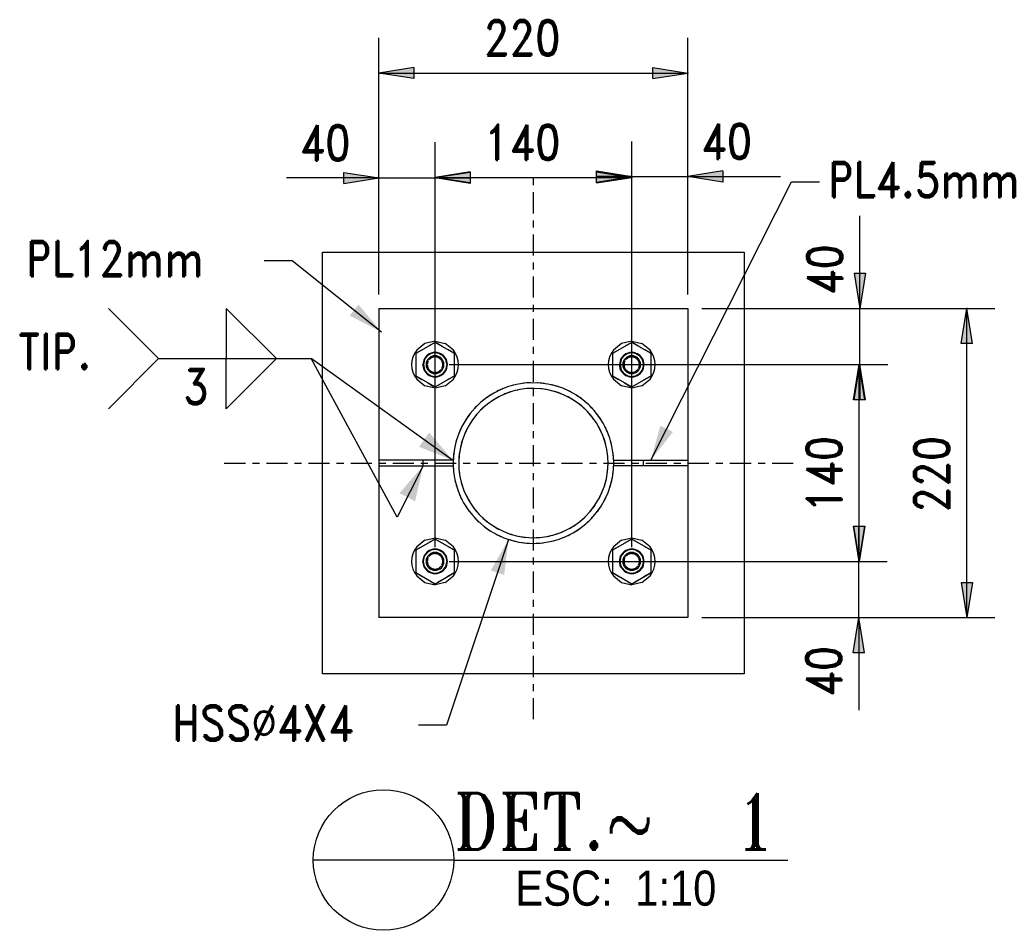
# Model space of a CAD drawing. Header units: millimetres. Extents: x 87190 to 157510, y -45248 to -22739.
# Tile 7 of 20: x 110407 to 111108, y -45222 to -44574. Entities that reach past the tile are written whole.
import ezdxf

# ---------------------------------------------------------------- set-up
doc = ezdxf.new("R2010")
doc.units = ezdxf.units.MM
doc.header["$LTSCALE"] = 5
for name, pattern in [('XKITLINE00', [0]), ('XKITLINE01', [4, 1, -1, 1, -1]), ('XKITLINE03', [6, 3, -1, 1, -1])]:
    doc.linetypes.add(name, pattern=pattern)
doc.styles.add('Arial', font='arial.ttf', dxfattribs={"height": 0.2})
doc.styles.add('ROMAND', font='romand__.ttf')
doc.styles.add('ROMANT', font='romant__.ttf')

msp = doc.modelspace()

# ---------------------------------------------------------------- linework, layer by layer
at = {"color": 75, "linetype": 'XKITLINE00'}
for p, q in [((110662.71, -44769.59), (110662.71, -44587.02)), ((110882.71, -44769.59), (110882.71, -44587.02)), ((110687.71, -44608.02), (110662.71, -44612.02)), ((110687.71, -44608.02), (110687.71, -44616.02)), ((110857.71, -44608.02), (110882.71, -44612.02)), ((110857.71, -44616.02), (110857.71, -44608.02)), ((110662.71, -44612.02), (110882.71, -44612.02)), ((110687.71, -44616.02), (110662.71, -44612.02)), ((110857.71, -44616.02), (110882.71, -44612.02)), ((110662.71, -44769.59), (110662.71, -44661.72)), ((110702.71, -44949.59), (110702.71, -44661.3)), ((110702.71, -44809.59), (110702.71, -44661.72)), ((110842.71, -44809.59), (110842.71, -44660.72)), ((110842.71, -44949.59), (110842.71, -44661.3)), ((110882.71, -44769.59), (110882.71, -44660.72)), ((110637.71, -44682.72), (110662.71, -44686.72)), ((110637.71, -44690.72), (110637.71, -44682.72)), ((110727.71, -44682.3), (110702.71, -44686.3)), ((110727.71, -44682.72), (110702.71, -44686.72)), ((110727.71, -44682.3), (110727.71, -44690.3)), ((110727.71, -44682.72), (110727.71, -44690.72)), ((110817.71, -44681.72), (110842.71, -44685.72)), ((110817.71, -44689.72), (110817.71, -44681.72)), ((110817.71, -44682.3), (110842.71, -44686.3)), ((110817.71, -44690.3), (110817.71, -44682.3)), ((110907.71, -44681.72), (110882.71, -44685.72)), ((110907.71, -44681.72), (110907.71, -44689.72)), ((110662.71, -44686.72), (110596.89, -44686.72)), ((110662.71, -44686.72), (110596.89, -44686.72)), ((110637.71, -44690.72), (110662.71, -44686.72)), ((110662.71, -44686.72), (110702.71, -44686.72)), ((110702.71, -44686.3), (110842.71, -44686.3)), ((110727.71, -44690.3), (110702.71, -44686.3)), ((110727.71, -44690.72), (110702.71, -44686.72)), ((110702.71, -44686.72), (110727.71, -44686.72)), ((110817.71, -44689.72), (110842.71, -44685.72)), ((110842.71, -44685.72), (110817.71, -44685.72)), ((110817.71, -44690.3), (110842.71, -44686.3)), ((110842.71, -44685.72), (110882.71, -44685.72)), ((110856.32, -44887.61), (110956.42, -44689.39)), ((110907.71, -44689.72), (110882.71, -44685.72)), ((110882.71, -44685.72), (110948.53, -44685.72)), ((110882.71, -44685.72), (110948.53, -44685.72)), ((110956.42, -44689.39), (110976.42, -44689.39)), ((111005.06, -44779.59), (111005.06, -44713.77)), ((111005.06, -44779.59), (111005.06, -44713.77)), ((110601.03, -44745.69), (110581.03, -44745.69)), ((110664.61, -44796.36), (110601.03, -44745.69)), ((111001.06, -44754.59), (111005.06, -44779.59)), ((111001.06, -44754.59), (111009.06, -44754.59)), ((111009.06, -44754.59), (111005.06, -44779.59)), ((110892.71, -44779.59), (111025.06, -44779.59)), ((110892.71, -44779.59), (111101.27, -44779.59)), ((111005.06, -44819.59), (111005.06, -44779.59)), ((111077.27, -44804.59), (111081.27, -44779.59)), ((111081.27, -44999.59), (111081.27, -44779.59)), ((111085.27, -44804.59), (111081.27, -44779.59)), ((111085.27, -44804.59), (111077.27, -44804.59)), ((110505.95, -44815.27), (110614.49, -44815.27)), ((110715.25, -44887.56), (110614.49, -44815.27)), ((110675.78, -44928.17), (110614.49, -44815.27)), ((110712.71, -44819.59), (111024.69, -44819.59)), ((110852.71, -44819.59), (111025.06, -44819.59)), ((111000.69, -44844.59), (111004.69, -44819.59)), ((111001.06, -44844.59), (111005.06, -44819.59)), ((111004.69, -44959.59), (111004.69, -44819.59)), ((111008.69, -44844.59), (111004.69, -44819.59)), ((111009.06, -44844.59), (111005.06, -44819.59)), ((111005.06, -44819.59), (111005.06, -44844.59)), ((111008.69, -44844.59), (111000.69, -44844.59)), ((111009.06, -44844.59), (111001.06, -44844.59)), ((110694.22, -44891.61), (110675.78, -44928.17)), ((111000.4, -44934.59), (111004.4, -44959.59)), ((111000.4, -44934.59), (111008.4, -44934.59)), ((111000.69, -44934.59), (111004.69, -44959.59)), ((111000.69, -44934.59), (111008.69, -44934.59)), ((111008.4, -44934.59), (111004.4, -44959.59)), ((111004.4, -44959.59), (111004.4, -44934.59)), ((111008.69, -44934.59), (111004.69, -44959.59)), ((110755.08, -44943.95), (110710.86, -45076.18)), ((110712.71, -44959.59), (111024.69, -44959.59)), ((110852.71, -44959.59), (111024.4, -44959.59)), ((111004.4, -44999.59), (111004.4, -44959.59)), ((111077.27, -44974.59), (111081.27, -44999.59)), ((111077.27, -44974.59), (111085.27, -44974.59)), ((111085.27, -44974.59), (111081.27, -44999.59)), ((110892.71, -44999.59), (111024.4, -44999.59)), ((110892.71, -44999.59), (111101.27, -44999.59)), ((111000.4, -45024.59), (111004.4, -44999.59)), ((111008.4, -45024.59), (111004.4, -44999.59)), ((111004.4, -44999.59), (111004.4, -45065.41)), ((111004.4, -44999.59), (111004.4, -45065.41)), ((111008.4, -45024.59), (111000.4, -45024.59)), ((110710.86, -45076.18), (110690.86, -45076.18)), ((110716.01, -45172.18), (110616.01, -45172.18)), ((110716.01, -45172.18), (110953.98, -45172.18))]:
    msp.add_line(p, q, dxfattribs=at)
at = {"color": 251, "linetype": 'XKITLINE03'}
for p, q in [((110772.7, -45071.91), (110772.7, -44687.05)), ((110552.68, -44889.61), (110962.19, -44889.61))]:
    msp.add_line(p, q, dxfattribs=at)
at = {"color": 135, "linetype": 'XKITLINE00'}
for p, q in [((110622.7, -44739.61), (110922.7, -44739.61)), ((110622.7, -45039.61), (110622.7, -44739.61)), ((110922.7, -44739.61), (110922.7, -45039.61)), ((110922.7, -45039.61), (110622.7, -45039.61))]:
    msp.add_line(p, q, dxfattribs=at)
at = {"linetype": 'XKITLINE00'}
for p, q in [((110505.95, -44815.27), (110470.24, -44779.56)), ((110589.84, -44815.27), (110554.13, -44779.56)), ((110554.13, -44779.56), (110554.13, -44815.27)), ((110662.72, -44779.6), (110662.72, -44887.61)), ((110662.72, -44779.6), (110882.72, -44779.6)), ((110882.72, -44779.6), (110882.72, -44887.61)), ((110702.72, -44803.72), (110688.97, -44811.66)), ((110695.49, -44804.58), (110689.69, -44809.21)), ((110702.72, -44802.93), (110695.49, -44804.58)), ((110702.72, -44802.93), (110709.96, -44804.58)), ((110716.47, -44811.66), (110702.72, -44803.72)), ((110715.76, -44809.21), (110709.96, -44804.58)), ((110842.72, -44803.72), (110828.97, -44811.66)), ((110835.49, -44804.58), (110829.69, -44809.21)), ((110842.72, -44802.93), (110835.49, -44804.58)), ((110842.72, -44802.93), (110849.96, -44804.58)), ((110856.47, -44811.66), (110842.72, -44803.72)), ((110855.76, -44809.21), (110849.96, -44804.58)), ((110505.95, -44815.27), (110470.24, -44850.99)), ((110554.13, -44815.27), (110589.84, -44815.27)), ((110554.13, -44815.27), (110589.84, -44815.27)), ((110589.84, -44815.27), (110554.13, -44850.99)), ((110554.13, -44850.99), (110554.13, -44815.27)), ((110688.97, -44811.66), (110688.97, -44827.54)), ((110694.86, -44815.82), (110693.99, -44819.6)), ((110695.22, -44815.99), (110694.39, -44819.6)), ((110694.86, -44815.82), (110697.28, -44812.78)), ((110695.22, -44815.99), (110697.53, -44813.09)), ((110707.92, -44813.09), (110710.23, -44815.99)), ((110708.17, -44812.78), (110710.59, -44815.82)), ((110710.23, -44815.99), (110711.05, -44819.6)), ((110710.59, -44815.82), (110711.45, -44819.6)), ((110716.47, -44827.54), (110716.47, -44811.66)), ((110828.97, -44811.66), (110828.97, -44827.54)), ((110834.86, -44815.82), (110833.99, -44819.6)), ((110835.22, -44815.99), (110834.39, -44819.6)), ((110834.86, -44815.82), (110837.28, -44812.78)), ((110835.22, -44815.99), (110837.53, -44813.09)), ((110847.92, -44813.09), (110850.23, -44815.99)), ((110848.17, -44812.78), (110850.59, -44815.82)), ((110850.23, -44815.99), (110851.05, -44819.6)), ((110850.59, -44815.82), (110851.45, -44819.6)), ((110856.47, -44827.54), (110856.47, -44811.66)), ((110693.99, -44819.6), (110694.86, -44823.39)), ((110694.39, -44819.6), (110695.22, -44823.22)), ((110697.28, -44826.43), (110694.86, -44823.39)), ((110697.53, -44826.12), (110695.22, -44823.22)), ((110710.23, -44823.22), (110707.92, -44826.12)), ((110710.59, -44823.39), (110708.17, -44826.43)), ((110711.05, -44819.6), (110710.23, -44823.22)), ((110711.45, -44819.6), (110710.59, -44823.39)), ((110833.99, -44819.6), (110834.86, -44823.39)), ((110834.39, -44819.6), (110835.22, -44823.22)), ((110837.28, -44826.43), (110834.86, -44823.39)), ((110837.53, -44826.12), (110835.22, -44823.22)), ((110850.23, -44823.22), (110847.92, -44826.12)), ((110850.59, -44823.39), (110848.17, -44826.43)), ((110851.05, -44819.6), (110850.23, -44823.22)), ((110851.45, -44819.6), (110850.59, -44823.39)), ((110688.97, -44827.54), (110702.72, -44835.48)), ((110689.69, -44830), (110695.49, -44834.62)), ((110702.72, -44835.48), (110716.47, -44827.54)), ((110709.96, -44834.62), (110715.76, -44830)), ((110828.97, -44827.54), (110842.72, -44835.48)), ((110829.69, -44830), (110835.49, -44834.62)), ((110842.72, -44835.48), (110856.47, -44827.54)), ((110849.96, -44834.62), (110855.76, -44830)), ((110702.72, -44836.27), (110695.49, -44834.62)), ((110709.96, -44834.62), (110702.72, -44836.27)), ((110842.72, -44836.27), (110835.49, -44834.62)), ((110849.96, -44834.62), (110842.72, -44836.27)), ((110715.55, -44887.61), (110662.7, -44887.61)), ((110662.7, -44887.61), (110662.7, -44891.61)), ((110694.22, -44891.61), (110694.22, -44887.61)), ((110715.55, -44887.61), (110715.55, -44891.61)), ((110829.89, -44891.61), (110829.89, -44887.61)), ((110829.89, -44887.61), (110882.74, -44887.61)), ((110851.23, -44891.61), (110851.23, -44887.61)), ((110882.74, -44887.61), (110882.74, -44891.61)), ((110662.7, -44891.61), (110715.55, -44891.61)), ((110662.72, -44891.61), (110662.72, -44999.6)), ((110882.74, -44891.61), (110829.89, -44891.61)), ((110882.72, -44891.61), (110882.72, -44999.6)), ((110702.72, -44943.72), (110688.97, -44951.66)), ((110695.49, -44944.58), (110689.69, -44949.21)), ((110695.49, -44944.58), (110702.72, -44942.93)), ((110702.72, -44942.93), (110709.96, -44944.58)), ((110716.47, -44951.66), (110702.72, -44943.72)), ((110715.76, -44949.21), (110709.96, -44944.58)), ((110842.72, -44943.72), (110828.97, -44951.66)), ((110835.49, -44944.58), (110829.69, -44949.21)), ((110835.49, -44944.58), (110842.72, -44942.93)), ((110842.72, -44942.93), (110849.96, -44944.58)), ((110856.47, -44951.66), (110842.72, -44943.72)), ((110855.76, -44949.21), (110849.96, -44944.58)), ((110688.97, -44951.66), (110688.97, -44967.54)), ((110716.47, -44967.54), (110716.47, -44951.66)), ((110828.97, -44951.66), (110828.97, -44967.54)), ((110856.47, -44967.54), (110856.47, -44951.66)), ((110693.99, -44959.6), (110694.86, -44955.82)), ((110694.39, -44959.6), (110695.22, -44955.99)), ((110694.86, -44955.82), (110697.28, -44952.78)), ((110695.22, -44955.99), (110697.53, -44953.09)), ((110707.92, -44953.09), (110710.23, -44955.99)), ((110708.17, -44952.78), (110710.59, -44955.82)), ((110710.23, -44955.99), (110711.05, -44959.6)), ((110710.59, -44955.82), (110711.45, -44959.6)), ((110833.99, -44959.6), (110834.86, -44955.82)), ((110834.39, -44959.6), (110835.22, -44955.99)), ((110834.86, -44955.82), (110837.28, -44952.78)), ((110835.22, -44955.99), (110837.53, -44953.09)), ((110847.92, -44953.09), (110850.23, -44955.99)), ((110848.17, -44952.78), (110850.59, -44955.82)), ((110850.23, -44955.99), (110851.05, -44959.6)), ((110850.59, -44955.82), (110851.45, -44959.6)), ((110694.86, -44963.39), (110693.99, -44959.6)), ((110695.22, -44963.22), (110694.39, -44959.6)), ((110697.28, -44966.43), (110694.86, -44963.39)), ((110697.53, -44966.12), (110695.22, -44963.22)), ((110710.23, -44963.22), (110707.92, -44966.12)), ((110710.59, -44963.39), (110708.17, -44966.43)), ((110711.05, -44959.6), (110710.23, -44963.22)), ((110711.45, -44959.6), (110710.59, -44963.39)), ((110834.86, -44963.39), (110833.99, -44959.6)), ((110835.22, -44963.22), (110834.39, -44959.6)), ((110837.28, -44966.43), (110834.86, -44963.39)), ((110837.53, -44966.12), (110835.22, -44963.22)), ((110850.23, -44963.22), (110847.92, -44966.12)), ((110850.59, -44963.39), (110848.17, -44966.43)), ((110851.05, -44959.6), (110850.23, -44963.22)), ((110851.45, -44959.6), (110850.59, -44963.39)), ((110688.97, -44967.54), (110702.72, -44975.48)), ((110689.69, -44970), (110695.49, -44974.62)), ((110702.72, -44975.48), (110716.47, -44967.54)), ((110709.96, -44974.62), (110715.76, -44970)), ((110828.97, -44967.54), (110842.72, -44975.48)), ((110829.69, -44970), (110835.49, -44974.62)), ((110842.72, -44975.48), (110856.47, -44967.54)), ((110849.96, -44974.62), (110855.76, -44970)), ((110695.49, -44974.62), (110702.72, -44976.27)), ((110709.96, -44974.62), (110702.72, -44976.27)), ((110835.49, -44974.62), (110842.72, -44976.27)), ((110849.96, -44974.62), (110842.72, -44976.27)), ((110882.72, -44999.6), (110662.72, -44999.6))]:
    msp.add_line(p, q, dxfattribs=at)
at = {"color": 134, "linetype": 'XKITLINE01'}
for p, q in [((110702.72, -44803.72), (110688.97, -44811.66)), ((110702.72, -44803.72), (110688.97, -44811.66)), ((110716.47, -44811.66), (110702.72, -44803.72)), ((110716.47, -44811.66), (110702.72, -44803.72)), ((110842.72, -44803.72), (110828.97, -44811.66)), ((110842.72, -44803.72), (110828.97, -44811.66)), ((110856.47, -44811.66), (110842.72, -44803.72)), ((110856.47, -44811.66), (110842.72, -44803.72)), ((110688.97, -44811.66), (110688.97, -44827.54)), ((110688.97, -44811.66), (110688.97, -44827.54)), ((110694.86, -44815.82), (110693.99, -44819.6)), ((110694.86, -44815.82), (110693.99, -44819.6)), ((110697.28, -44812.78), (110694.86, -44815.82)), ((110697.28, -44812.78), (110694.86, -44815.82)), ((110710.59, -44815.82), (110708.17, -44812.78)), ((110710.59, -44815.82), (110708.17, -44812.78)), ((110710.59, -44815.82), (110711.45, -44819.6)), ((110710.59, -44815.82), (110711.45, -44819.6)), ((110716.47, -44827.54), (110716.47, -44811.66)), ((110716.47, -44827.54), (110716.47, -44811.66)), ((110828.97, -44811.66), (110828.97, -44827.54)), ((110828.97, -44811.66), (110828.97, -44827.54)), ((110834.86, -44815.82), (110833.99, -44819.6)), ((110834.86, -44815.82), (110833.99, -44819.6)), ((110837.28, -44812.78), (110834.86, -44815.82)), ((110837.28, -44812.78), (110834.86, -44815.82)), ((110850.59, -44815.82), (110848.17, -44812.78)), ((110850.59, -44815.82), (110848.17, -44812.78)), ((110850.59, -44815.82), (110851.45, -44819.6)), ((110850.59, -44815.82), (110851.45, -44819.6)), ((110856.47, -44827.54), (110856.47, -44811.66)), ((110856.47, -44827.54), (110856.47, -44811.66)), ((110694.86, -44823.39), (110693.99, -44819.6)), ((110694.86, -44823.39), (110693.99, -44819.6)), ((110694.86, -44823.39), (110697.28, -44826.43)), ((110694.86, -44823.39), (110697.28, -44826.43)), ((110708.17, -44826.43), (110710.59, -44823.39)), ((110708.17, -44826.43), (110710.59, -44823.39)), ((110711.45, -44819.6), (110710.59, -44823.39)), ((110711.45, -44819.6), (110710.59, -44823.39)), ((110834.86, -44823.39), (110833.99, -44819.6)), ((110834.86, -44823.39), (110833.99, -44819.6)), ((110834.86, -44823.39), (110837.28, -44826.43)), ((110834.86, -44823.39), (110837.28, -44826.43)), ((110848.17, -44826.43), (110850.59, -44823.39)), ((110848.17, -44826.43), (110850.59, -44823.39)), ((110851.45, -44819.6), (110850.59, -44823.39)), ((110851.45, -44819.6), (110850.59, -44823.39)), ((110688.97, -44827.54), (110702.72, -44835.48)), ((110688.97, -44827.54), (110702.72, -44835.48)), ((110702.72, -44835.48), (110716.47, -44827.54)), ((110702.72, -44835.48), (110716.47, -44827.54)), ((110828.97, -44827.54), (110842.72, -44835.48)), ((110828.97, -44827.54), (110842.72, -44835.48)), ((110842.72, -44835.48), (110856.47, -44827.54)), ((110842.72, -44835.48), (110856.47, -44827.54)), ((110662.72, -44887.61), (110662.72, -44891.61)), ((110882.72, -44887.61), (110882.72, -44891.61)), ((110702.72, -44943.72), (110688.97, -44951.66)), ((110702.72, -44943.72), (110688.97, -44951.66)), ((110716.47, -44951.66), (110702.72, -44943.72)), ((110716.47, -44951.66), (110702.72, -44943.72)), ((110842.72, -44943.72), (110828.97, -44951.66)), ((110842.72, -44943.72), (110828.97, -44951.66)), ((110856.47, -44951.66), (110842.72, -44943.72)), ((110856.47, -44951.66), (110842.72, -44943.72)), ((110688.97, -44951.66), (110688.97, -44967.54)), ((110688.97, -44951.66), (110688.97, -44967.54)), ((110716.47, -44967.54), (110716.47, -44951.66)), ((110716.47, -44967.54), (110716.47, -44951.66)), ((110828.97, -44951.66), (110828.97, -44967.54)), ((110828.97, -44951.66), (110828.97, -44967.54)), ((110856.47, -44967.54), (110856.47, -44951.66)), ((110856.47, -44967.54), (110856.47, -44951.66)), ((110693.99, -44959.6), (110694.86, -44955.82)), ((110693.99, -44959.6), (110694.86, -44955.82)), ((110697.28, -44952.78), (110694.86, -44955.82)), ((110697.28, -44952.78), (110694.86, -44955.82)), ((110710.59, -44955.82), (110708.17, -44952.78)), ((110710.59, -44955.82), (110708.17, -44952.78)), ((110711.45, -44959.6), (110710.59, -44955.82)), ((110711.45, -44959.6), (110710.59, -44955.82)), ((110833.99, -44959.6), (110834.86, -44955.82)), ((110833.99, -44959.6), (110834.86, -44955.82)), ((110837.28, -44952.78), (110834.86, -44955.82)), ((110837.28, -44952.78), (110834.86, -44955.82)), ((110850.59, -44955.82), (110848.17, -44952.78)), ((110850.59, -44955.82), (110848.17, -44952.78)), ((110851.45, -44959.6), (110850.59, -44955.82)), ((110851.45, -44959.6), (110850.59, -44955.82)), ((110694.86, -44963.39), (110693.99, -44959.6)), ((110694.86, -44963.39), (110693.99, -44959.6)), ((110694.86, -44963.39), (110697.28, -44966.43)), ((110694.86, -44963.39), (110697.28, -44966.43)), ((110708.17, -44966.43), (110710.59, -44963.39)), ((110708.17, -44966.43), (110710.59, -44963.39)), ((110711.45, -44959.6), (110710.59, -44963.39)), ((110711.45, -44959.6), (110710.59, -44963.39)), ((110834.86, -44963.39), (110833.99, -44959.6)), ((110834.86, -44963.39), (110833.99, -44959.6)), ((110834.86, -44963.39), (110837.28, -44966.43)), ((110834.86, -44963.39), (110837.28, -44966.43)), ((110848.17, -44966.43), (110850.59, -44963.39)), ((110848.17, -44966.43), (110850.59, -44963.39)), ((110851.45, -44959.6), (110850.59, -44963.39)), ((110851.45, -44959.6), (110850.59, -44963.39)), ((110688.97, -44967.54), (110702.72, -44975.48)), ((110688.97, -44967.54), (110702.72, -44975.48)), ((110702.72, -44975.48), (110716.47, -44967.54)), ((110702.72, -44975.48), (110716.47, -44967.54)), ((110828.97, -44967.54), (110842.72, -44975.48)), ((110828.97, -44967.54), (110842.72, -44975.48)), ((110842.72, -44975.48), (110856.47, -44967.54)), ((110842.72, -44975.48), (110856.47, -44967.54))]:
    msp.add_line(p, q, dxfattribs=at)
at = {"color": 3, "linetype": 'XKITLINE00'}
msp.add_line((110827.07, -44871.95), (110827.07, -44871.95), dxfattribs=at)
at = {"color": 75, "linetype": 'XKITLINE00'}
msp.add_circle((110666.01, -45172.18), 50, dxfattribs=at)
at = {"linetype": 'XKITLINE00'}
for centre, radius, start, end in [((110702.72, -44819.6), 16.67, 141.42857, 218.57143), ((110702.72, -44819.6), 8.73, 51.42857, 128.57143), ((110702.72, -44819.6), 8.33, 51.42857, 128.57143), ((110702.72, -44819.6), 16.67, 321.42857, 38.57143), ((110842.72, -44819.6), 16.67, 141.42857, 218.57143), ((110842.72, -44819.6), 8.73, 51.42857, 128.57143), ((110842.72, -44819.6), 8.33, 51.42857, 128.57143), ((110842.72, -44819.6), 16.67, 321.42857, 38.57143), ((110702.72, -44819.6), 6.35, 90, 270), ((110702.72, -44819.6), 6.35, 270, 90), ((110842.72, -44819.6), 6.35, 90, 270), ((110842.72, -44819.6), 6.35, 270, 90), ((110702.72, -44819.6), 8.73, 231.42857, 308.57143), ((110702.72, -44819.6), 8.33, 231.42857, 308.57143), ((110772.72, -44889.61), 57.15, 17.99924, 197.99924), ((110842.72, -44819.6), 8.73, 231.42857, 308.57143), ((110842.72, -44819.6), 8.33, 231.42857, 308.57143), ((110772.72, -44889.61), 53.15, 341.99924, 161.99924), ((110772.72, -44889.61), 57.15, 197.99924, 17.99924), ((110772.72, -44889.61), 53.15, 161.99924, 341.99924), ((110702.72, -44959.6), 16.67, 141.42857, 218.57143), ((110702.72, -44959.6), 8.73, 51.42857, 128.57143), ((110702.72, -44959.6), 8.33, 51.42857, 128.57143), ((110702.72, -44959.6), 16.67, 321.42857, 38.57143), ((110842.72, -44959.6), 16.67, 141.42857, 218.57143), ((110842.72, -44959.6), 8.73, 51.42857, 128.57143), ((110842.72, -44959.6), 8.33, 51.42857, 128.57143), ((110842.72, -44959.6), 16.67, 321.42857, 38.57143), ((110702.72, -44959.6), 6.35, 90, 270), ((110702.72, -44959.6), 6.35, 270, 90), ((110842.72, -44959.6), 6.35, 90, 270), ((110842.72, -44959.6), 6.35, 270, 90), ((110702.72, -44959.6), 8.73, 231.42857, 308.57143), ((110702.72, -44959.6), 8.33, 231.42857, 308.57143), ((110842.72, -44959.6), 8.73, 231.42857, 308.57143), ((110842.72, -44959.6), 8.33, 231.42857, 308.57143)]:
    msp.add_arc(centre, radius, start, end, dxfattribs=at)
at = {"color": 134, "linetype": 'XKITLINE01'}
for centre, radius, start, end in [((110702.72, -44819.6), 8.73, 51.42857, 128.57143), ((110702.72, -44819.6), 8.73, 51.42857, 128.57143), ((110842.72, -44819.6), 8.73, 51.42857, 128.57143), ((110842.72, -44819.6), 8.73, 51.42857, 128.57143), ((110702.72, -44819.6), 6.35, 45, 225), ((110702.72, -44819.6), 5.5, 90, 270), ((110702.72, -44819.6), 5.5, 45, 225), ((110702.72, -44819.6), 6.35, 225, 45), ((110702.72, -44819.6), 5.5, 225, 45), ((110702.72, -44819.6), 5.5, 270, 90), ((110842.72, -44819.6), 6.35, 45, 225), ((110842.72, -44819.6), 5.5, 90, 270), ((110842.72, -44819.6), 5.5, 45, 225), ((110842.72, -44819.6), 6.35, 225, 45), ((110842.72, -44819.6), 5.5, 225, 45), ((110842.72, -44819.6), 5.5, 270, 90), ((110702.72, -44819.6), 8.73, 231.42857, 308.57143), ((110702.72, -44819.6), 8.73, 231.42857, 308.57143), ((110772.72, -44889.6), 57.15, 71.99924, 251.99924), ((110842.72, -44819.6), 8.73, 231.42857, 308.57143), ((110842.72, -44819.6), 8.73, 231.42857, 308.57143), ((110772.72, -44889.6), 53.15, 107.99924, 287.99924), ((110772.72, -44889.6), 57.15, 251.99924, 71.99924), ((110772.72, -44889.6), 53.15, 287.99924, 107.99924), ((110702.72, -44959.6), 8.73, 51.42857, 128.57143), ((110702.72, -44959.6), 8.73, 51.42857, 128.57143), ((110842.72, -44959.6), 8.73, 51.42857, 128.57143), ((110842.72, -44959.6), 8.73, 51.42857, 128.57143), ((110702.72, -44959.6), 6.35, 45, 225), ((110702.72, -44959.6), 5.5, 90, 270), ((110702.72, -44959.6), 5.5, 45, 225), ((110702.72, -44959.6), 6.35, 225, 45), ((110702.72, -44959.6), 5.5, 225, 45), ((110702.72, -44959.6), 5.5, 270, 90), ((110842.72, -44959.6), 6.35, 45, 225), ((110842.72, -44959.6), 5.5, 90, 270), ((110842.72, -44959.6), 5.5, 45, 225), ((110842.72, -44959.6), 6.35, 225, 45), ((110842.72, -44959.6), 5.5, 225, 45), ((110842.72, -44959.6), 5.5, 270, 90), ((110702.72, -44959.6), 8.73, 231.42857, 308.57143), ((110702.72, -44959.6), 8.73, 231.42857, 308.57143), ((110842.72, -44959.6), 8.73, 231.42857, 308.57143), ((110842.72, -44959.6), 8.73, 231.42857, 308.57143)]:
    msp.add_arc(centre, radius, start, end, dxfattribs=at)
for p in [(110662.71, -44612.02), (110882.71, -44612.02), (110662.71, -44686.72), (110702.71, -44686.3), (110702.71, -44686.72), (110842.71, -44685.72), (110842.71, -44686.3), (110882.71, -44685.72), (111005.06, -44779.59), (111081.27, -44779.59), (111004.69, -44819.59), (111005.06, -44819.59), (111004.4, -44959.59), (111004.69, -44959.59), (111004.4, -44999.59), (111081.27, -44999.59)]:
    msp.add_point(p)
at = {"color": 75, "linetype": 'Continuous'}
for points in [[(110687.71, -44616.02), (110662.71, -44612.02), (110687.71, -44616.02), (110687.71, -44608.02)], [(110857.71, -44608.02), (110882.71, -44612.02), (110857.71, -44608.02), (110857.71, -44616.02)], [(110637.71, -44682.72), (110662.71, -44686.72), (110637.71, -44682.72), (110637.71, -44690.72)], [(110727.71, -44690.3), (110702.71, -44686.3), (110727.71, -44690.3), (110727.71, -44682.3)], [(110727.71, -44690.72), (110702.71, -44686.72), (110727.71, -44690.72), (110727.71, -44682.72)], [(110817.71, -44681.72), (110842.71, -44685.72), (110817.71, -44681.72), (110817.71, -44689.72)], [(110817.71, -44682.3), (110842.71, -44686.3), (110817.71, -44682.3), (110817.71, -44690.3)], [(110907.71, -44689.72), (110882.71, -44685.72), (110907.71, -44689.72), (110907.71, -44681.72)], [(111009.06, -44754.59), (111005.06, -44779.59), (111009.06, -44754.59), (111001.06, -44754.59)], [(110664.61, -44796.36), (110641.94, -44784.69), (110664.61, -44796.36), (110648.18, -44776.87)], [(111077.27, -44804.59), (111081.27, -44779.59), (111077.27, -44804.59), (111085.27, -44804.59)], [(111000.69, -44844.59), (111004.69, -44819.59), (111000.69, -44844.59), (111008.69, -44844.59)], [(111001.06, -44844.59), (111005.06, -44819.59), (111001.06, -44844.59), (111009.06, -44844.59)], [(110856.32, -44887.61), (110863.12, -44863.04), (110856.32, -44887.61), (110872.05, -44867.55)], [(110715.25, -44887.56), (110691.3, -44878.07), (110715.25, -44887.56), (110698.58, -44867.91)], [(110694.22, -44891.61), (110688.54, -44916.75), (110694.22, -44891.61), (110677.38, -44911.12)], [(111008.4, -44934.59), (111004.4, -44959.59), (111008.4, -44934.59), (111000.4, -44934.59)], [(111008.69, -44934.59), (111004.69, -44959.59), (111008.69, -44934.59), (111000.69, -44934.59)], [(110755.08, -44943.95), (110751.9, -44969.25), (110755.08, -44943.95), (110742.41, -44966.07)], [(111085.27, -44974.59), (111081.27, -44999.59), (111085.27, -44974.59), (111077.27, -44974.59)], [(111000.4, -45024.59), (111004.4, -44999.59), (111000.4, -45024.59), (111008.4, -45024.59)]]:
    msp.add_solid(points, dxfattribs=at)

# ---------------------------------------------------------------- texts
at = {"width": 0.85}
for s, height, style, p in [('220', 25, 'ROMAND', (110737.41, -44599.52)), ('40', 25, 'ROMAND', (110606.27, -44674.22)), ('140', 25, 'ROMAND', (110737.41, -44673.8)), ('40', 25, 'ROMAND', (110892.09, -44673.22)), ('PL4.5mm', 25, 'ROMAND', (110982.42, -44700.39)), ('PL12mm', 25, 'ROMAND', (110411.62, -44756.69)), ('TIP.', 25, 'ROMAND', (110406.13, -44822.77)), ('3', 25, 'ROMAND', (110523.45, -44847.77)), ('HSSØ4X4', 25, 'ROMAND', (110515.43, -45087.18)), ('DET.~', 40, 'ROMANT', (110716.01, -45164.68)), ('1', 40, 'ROMANT', (110916.33, -45164.68)), ('ESC:', 25, 'Arial', (110759.89, -45204.68)), ('1:10', 25, 'Arial', (110845.21, -45204.68))]:
    msp.add_text(s, height=height, dxfattribs=dict(at, style=style)).set_placement(p)
at = {"style": 'ROMAND', "width": 0.85}
for s, p in [('40', (110992.56, -44770.21)), ('140', (110992.19, -44924.89)), ('220', (111068.77, -44924.89)), ('40', (110991.9, -45056.04))]:
    msp.add_text(s, height=25, rotation=90.00021, dxfattribs=at).set_placement(p)

doc.saveas('drawing.dxf')
